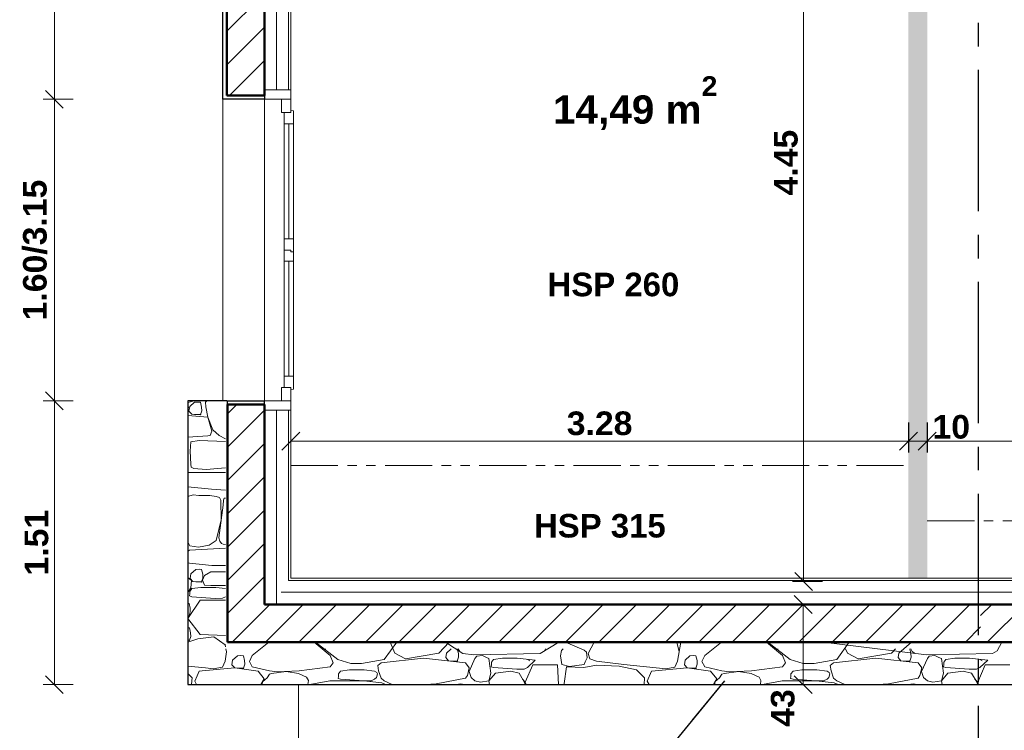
# Model space of a CAD drawing. Extents: x -45086 to 279774, y -60645 to -24658.
# Tile 4 of 35: x -37355 to -32132, y -40238 to -36466. Entities that reach past the tile are written whole.
import ezdxf

# ---------------------------------------------------------------- set-up
doc = ezdxf.new("R2010")
doc.units = 0
doc.header["$LTSCALE"] = 0.1
doc.header["$MEASUREMENT"] = 0
doc.linetypes.add('AXES2', pattern=[1.125, 0.75, -0.125, 0.125, -0.125])
doc.linetypes.add('FANTOMEx2', pattern=[5, 2.5, -0.5, 0.5, -0.5, 0.5, -0.5])
doc.layers.get('0').update_dxf_attribs({"lineweight": 9})
doc.layers.get('Defpoints').update_dxf_attribs({"lineweight": 9})
for name, color, linetype, lineweight in [('Cloisons', 7, 'Continuous', 9), ('Cotat_ 1_50', 7, 'Continuous', 9), ('Doublages Inter', 7, 'Continuous', 9), ('Faux plafonds', 7, 'Continuous', 9), ('Limites', 7, 'Continuous', 9), ('Murs  Pierre', 7, 'Continuous', 9), ('Murs Périphériques', 7, 'Continuous', 9), ('Revetement Sols', 7, 'Continuous', 9), ('Texte 2D', 7, 'Continuous', 9)]:
    doc.layers.add(name, color=color, linetype=linetype, lineweight=lineweight)
doc.styles.get("Standard").update_dxf_attribs({"font": 'txt', "bigfont": 'BIGFONT.SHX'})
doc.styles.add('STYLE_GENERE_2', font='swisscb.ttf', dxfattribs={"width": 1.25})
doc.styles.add('STYLE_GENERE_6', font='arialbd.ttf')
doc.linetypes.add('ISOLATION', pattern='A,0.0001,-0.1,[134,ltypeshp.shx,S=0.1,R=0,X=-0.1,Y=0],-0.2,[134,ltypeshp.shx,S=0.1,R=180,X=0.1,Y=0],-0.1', length=0.4001)
doc.dimstyles.new('COTE CM', dxfattribs={"dimtxt": 125, "dimasz": 95, "dimexe": 60, "dimexo": 60, "dimgap": 30, "dimtad": 1, "dimdec": 0, "dimlfac": 0.1, "dimzin": 0, "dimdsep": 46, "dimtxsty": 'STYLE_GENERE_2', "dimblk": 'OBLIQUE', "dimcen": 0.09, "dimclrd": 256, "dimclre": 59, "dimclrt": 256, "dimadec": 0, "dimazin": 0, "dimtfac": 1, "dimtdec": 0, "dimtmove": 1, "dimatfit": 3, "dimfxl": 100, "dimfxlon": 1, "dimtolj": 1, "dimtzin": 0, "dimlwd": -1, "dimarcsym": 0})
doc.dimstyles.new('COTE METRES', dxfattribs={"dimtxt": 125, "dimasz": 95, "dimexe": 60, "dimexo": 60, "dimgap": 30, "dimtad": 1, "dimlfac": 0.001, "dimzin": 0, "dimdsep": 46, "dimtxsty": 'STYLE_GENERE_2', "dimblk": 'OBLIQUE', "dimcen": 0.09, "dimclrd": 256, "dimclre": 256, "dimclrt": 256, "dimadec": 0, "dimazin": 0, "dimtfac": 1, "dimtmove": 1, "dimatfit": 3, "dimldrblk": 'OBLIQUE', "dimfxl": 100, "dimfxlon": 1, "dimtolj": 1, "dimtzin": 0, "dimlwd": -1, "dimlwe": -1, "dimarcsym": 0})
doc.dimstyles.new('STYLE_GENERE__9', dxfattribs={"dimtxt": 0.18, "dimasz": 273.6, "dimexe": 0.18, "dimexo": 0.0625, "dimgap": 0.09, "dimtad": 0, "dimtih": 1, "dimtoh": 1, "dimdec": 4, "dimzin": 0, "dimdsep": 46, "dimtxsty": 'Standard', "dimcen": 0.09, "dimadec": 0, "dimazin": 0, "dimtfac": 1, "dimtdec": 4, "dimtmove": 0, "dimatfit": 3, "dimldrblk": 'ARROWHEAD_5', "dimfxl": 1, "dimtolj": 1, "dimtzin": 0, "dimarcsym": 0})

# ---------------------------------------------------------------- blocks, each defined once
blk = doc.blocks.new('_Oblique')
at = {"color": 0, "linetype": 'ByBlock', "lineweight": -2}
blk.add_line((-0.5, -0.5), (0.5, 0.5), dxfattribs=at)
blk = doc.blocks.new('*D280', base_point=(-22620.7, 257555.9))
at = {"layer": 'Cotat_ 1_50', "transparency": 16777216}
for p, q in [((-33096.7, -35000.6), (-33256.7, -35000.6)), ((-33196.7, -39448.5), (-33196.7, -35000.6)), ((-33096.7, -39448.5), (-33256.7, -39448.5))]:
    blk.add_line(p, q, dxfattribs=at)
at = {"layer": 'Defpoints', "color": 0, "transparency": 16777216}
for p in [(-33196.7, -35000.6), (-32530.7, -35000.6), (-13602.8, -39448.5)]:
    blk.add_point(p, dxfattribs=at)
at = {"layer": 'Cotat_ 1_50', "transparency": 16777216, "xscale": 95, "yscale": 95, "zscale": 95}
for p, rotation in [((-33196.7, -35000.6), 90), ((-33196.7, -39448.5), 270)]:
    blk.add_blockref('_Oblique', p, dxfattribs=dict(at, rotation=rotation))
at = {"layer": 'Cotat_ 1_50', "transparency": 16777216, "insert": (-33290.5, -37224.5), "char_height": 125, "attachment_point": 5, "rotation": 90, "style": 'STYLE_GENERE_2'}
blk.add_mtext('\\A1;4.45', dxfattribs=at)
blk = doc.blocks.new('*D291', base_point=(-22620.7, 257555.9))
at = {"layer": 'Cotat_ 1_50', "transparency": 16777216}
for p, q in [((-37071.5, -38488.5), (-37231.5, -38488.5)), ((-37171.5, -39995.6), (-37171.5, -38488.5)), ((-37071.5, -39995.6), (-37231.5, -39995.6))]:
    blk.add_line(p, q, dxfattribs=at)
at = {"layer": 'Defpoints', "color": 0, "transparency": 16777216}
for p in [(-37171.5, -38488.5), (-35917.1, -38488.5), (-36463.6, -39995.6)]:
    blk.add_point(p, dxfattribs=at)
at = {"layer": 'Cotat_ 1_50', "transparency": 16777216, "xscale": 95, "yscale": 95, "zscale": 95}
for p, rotation in [((-37171.5, -38488.5), 90), ((-37171.5, -39995.6), 270)]:
    blk.add_blockref('_Oblique', p, dxfattribs=dict(at, rotation=rotation))
at = {"layer": 'Cotat_ 1_50', "transparency": 16777216, "insert": (-37265.7, -39242), "char_height": 125, "attachment_point": 5, "rotation": 90, "style": 'STYLE_GENERE_2'}
blk.add_mtext('\\A1;1.51', dxfattribs=at)
blk = doc.blocks.new('*D292', base_point=(-22620.7, 257555.9))
at = {"layer": 'Cotat_ 1_50', "transparency": 16777216}
for p, q in [((-37071.5, -36888.5), (-37231.5, -36888.5)), ((-37171.5, -38488.5), (-37171.5, -36888.5)), ((-37071.5, -38488.5), (-37231.5, -38488.5))]:
    blk.add_line(p, q, dxfattribs=at)
at = {"layer": 'Defpoints', "color": 0, "transparency": 16777216}
for p in [(-37171.5, -36888.5), (-35917.1, -36888.5), (-35917.1, -38488.5)]:
    blk.add_point(p, dxfattribs=at)
at = {"layer": 'Cotat_ 1_50', "transparency": 16777216, "xscale": 95, "yscale": 95, "zscale": 95}
for p, rotation in [((-37171.5, -36888.5), 90), ((-37171.5, -38488.5), 270)]:
    blk.add_blockref('_Oblique', p, dxfattribs=dict(at, rotation=rotation))
at = {"layer": 'Cotat_ 1_50', "transparency": 16777216, "insert": (-37273.2, -37688.5), "char_height": 125, "attachment_point": 5, "rotation": 90, "style": 'STYLE_GENERE_2'}
blk.add_mtext('\\A1;1.60/3.15', dxfattribs=at)
blk = doc.blocks.new('*D293', base_point=(-22620.7, 257555.9))
at = {"layer": 'Cotat_ 1_50', "transparency": 16777216}
for p, q in [((-37071.5, -34761.5), (-37231.5, -34761.5)), ((-37171.5, -36888.5), (-37171.5, -34761.5)), ((-37071.5, -36888.5), (-37231.5, -36888.5))]:
    blk.add_line(p, q, dxfattribs=at)
at = {"layer": 'Defpoints', "color": 0, "transparency": 16777216}
for p in [(-37171.5, -34761.5), (-36257.1, -34761.5), (-35917.1, -36888.5)]:
    blk.add_point(p, dxfattribs=at)
at = {"layer": 'Cotat_ 1_50', "transparency": 16777216, "xscale": 95, "yscale": 95, "zscale": 95}
for p, rotation in [((-37171.5, -34761.5), 90), ((-37171.5, -36888.5), 270)]:
    blk.add_blockref('_Oblique', p, dxfattribs=dict(at, rotation=rotation))
at = {"layer": 'Cotat_ 1_50', "transparency": 16777216, "insert": (-37265.6, -35825), "char_height": 125, "attachment_point": 5, "rotation": 90, "style": 'STYLE_GENERE_2'}
blk.add_mtext('\\A1;2.13', dxfattribs=at)
blk = doc.blocks.new('*D309', base_point=(-22620.7, 257555.9))
at = {"layer": 'Cotat_ 1_50', "transparency": 16777216}
for p, q in [((-35917.1, -38603.2), (-35917.1, -38763.2)), ((-32641, -38603.2), (-32641, -38763.2)), ((-35917.1, -38703.2), (-32641, -38703.2))]:
    blk.add_line(p, q, dxfattribs=at)
at = {"layer": 'Defpoints', "color": 0, "transparency": 16777216}
for p in [(-35917.1, -36556), (-32641, -37174.5), (-32641, -38703.2)]:
    blk.add_point(p, dxfattribs=at)
at = {"layer": 'Cotat_ 1_50', "transparency": 16777216, "xscale": 95, "yscale": 95, "zscale": 95, "rotation": 180}
blk.add_blockref('_Oblique', (-35917.1, -38703.2), dxfattribs=at)
at = {"layer": 'Cotat_ 1_50', "transparency": 16777216, "xscale": 95, "yscale": 95, "zscale": 95}
blk.add_blockref('_Oblique', (-32641, -38703.2), dxfattribs=at)
at = {"layer": 'Cotat_ 1_50', "transparency": 16777216, "insert": (-34279.1, -38609.1), "char_height": 125, "attachment_point": 5, "style": 'STYLE_GENERE_2'}
blk.add_mtext('\\A1;3.28', dxfattribs=at)
blk = doc.blocks.new('*D310', base_point=(-22620.7, 257555.9))
at = {"layer": 'Cotat_ 1_50', "color": 59, "lineweight": -2, "transparency": 16777216}
for p, q in [((-32641, -38603.2), (-32641, -38763.2)), ((-32541, -38603.2), (-32541, -38763.2))]:
    blk.add_line(p, q, dxfattribs=at)
at = {"layer": 'Cotat_ 1_50', "transparency": 16777216}
blk.add_line((-32641, -38703.2), (-32541, -38703.2), dxfattribs=at)
at = {"layer": 'Defpoints', "color": 0, "transparency": 16777216}
for p in [(-32641, -37174.5), (-32541, -37174.5), (-32541, -38703.2)]:
    blk.add_point(p, dxfattribs=at)
at = {"layer": 'Cotat_ 1_50', "transparency": 16777216, "xscale": 95, "yscale": 95, "zscale": 95, "rotation": 180}
blk.add_blockref('_Oblique', (-32641, -38703.2), dxfattribs=at)
at = {"layer": 'Cotat_ 1_50', "transparency": 16777216, "xscale": 95, "yscale": 95, "zscale": 95}
blk.add_blockref('_Oblique', (-32541, -38703.2), dxfattribs=at)
at = {"layer": 'Cotat_ 1_50', "transparency": 16777216, "insert": (-32413.7, -38627.7), "char_height": 125, "attachment_point": 5, "style": 'STYLE_GENERE_2'}
blk.add_mtext('\\A1;10', dxfattribs=at)
blk = doc.blocks.new('*D311', base_point=(-22620.7, 257555.9))
at = {"layer": 'Cotat_ 1_50', "transparency": 16777216}
for p, q in [((-32541, -38603.2), (-32541, -38763.2)), ((-29144.3, -38603.2), (-29144.3, -38763.2)), ((-32541, -38703.2), (-29144.3, -38703.2))]:
    blk.add_line(p, q, dxfattribs=at)
at = {"layer": 'Defpoints', "color": 0, "transparency": 16777216}
for p in [(-29144.3, -36476.4), (-32541, -37174.5), (-29144.3, -38703.2)]:
    blk.add_point(p, dxfattribs=at)
at = {"layer": 'Cotat_ 1_50', "transparency": 16777216, "xscale": 95, "yscale": 95, "zscale": 95, "rotation": 180}
blk.add_blockref('_Oblique', (-32541, -38703.2), dxfattribs=at)
at = {"layer": 'Cotat_ 1_50', "transparency": 16777216, "xscale": 95, "yscale": 95, "zscale": 95}
blk.add_blockref('_Oblique', (-29144.3, -38703.2), dxfattribs=at)
at = {"layer": 'Cotat_ 1_50', "transparency": 16777216, "insert": (-30842.7, -38609.1), "char_height": 125, "attachment_point": 5, "style": 'STYLE_GENERE_2'}
blk.add_mtext('\\A1;3.40', dxfattribs=at)
blk = doc.blocks.new('ARROWHEAD_5')
at = {"color": 0, "linetype": 'Continuous', "lineweight": 0}
blk.add_line((0, 0), (-1, 0), dxfattribs=at)
blk.add_solid([(-1, 0.2679), (0, 0), (-1, -0.2679), (-1, 0.2679)], dxfattribs=at)
blk = doc.blocks.new('*X172', base_point=(-22620.7, 257555.9))
at = {"layer": 'Murs  Pierre', "color": 251, "linetype": 'Continuous', "lineweight": 20}
for p, q in [((-36463.6, -38498), (-36430.2, -38488.5)), ((-36363.1, -38488.5), (-36369, -38496.8)), ((-36462.4, -38514.3), (-36463.6, -38513.9)), ((-36463.6, -38536.3), (-36460.1, -38525.9)), ((-36460.1, -38525.9), (-36462.4, -38514.3)), ((-36453.6, -38519.6), (-36457.3, -38544.1)), ((-36457.3, -38544.1), (-36442.6, -38560.3)), ((-36427.6, -38496.9), (-36453.6, -38519.6)), ((-36409.2, -38495.3), (-36427.6, -38496.9)), ((-36395.9, -38496.9), (-36409.2, -38495.3)), ((-36390.2, -38522), (-36395.9, -38496.9)), ((-36395.9, -38562.3), (-36388.9, -38541.6)), ((-36388.9, -38541.6), (-36390.2, -38522)), ((-36369, -38496.8), (-36367.2, -38520.1)), ((-36367.2, -38520.1), (-36357.3, -38575)), ((-36357.3, -38575), (-36463.6, -38567)), ((-36442.6, -38560.3), (-36427.6, -38562.3)), ((-36427.6, -38562.3), (-36395.9, -38562.3)), ((-36357.3, -38575), (-36331.3, -38642.5)), ((-36335.4, -38649.4), (-36357.3, -38575)), ((-36345, -38673), (-36335.4, -38649.4)), ((-36331.3, -38642.5), (-36296.9, -38673.3)), ((-36463.6, -38682), (-36357.3, -38675.3)), ((-36403, -38698.9), (-36446.7, -38707)), ((-36263.6, -38705.4), (-36403, -38698.9)), ((-36357.3, -38675.3), (-36345, -38673)), ((-36296.9, -38673.3), (-36263.6, -38690.7)), ((-36446.7, -38707), (-36450.6, -38756.9)), ((-36450.6, -38756.9), (-36446.7, -38825.2)), ((-36446.7, -38825.2), (-36445.4, -38841.5)), ((-36445.4, -38841.5), (-36431.9, -38847.9)), ((-36431.9, -38847.9), (-36366.8, -38854.4)), ((-36366.8, -38854.4), (-36263.6, -38844.6)), ((-36263.6, -38869.4), (-36463.6, -38869.4)), ((-36463.6, -38944.8), (-36338.3, -38958)), ((-36338.3, -38958), (-36263.6, -38962.5)), ((-36435.3, -38987.4), (-36463.6, -38996.5)), ((-36404.9, -38991.2), (-36435.3, -38987.4)), ((-36346.3, -38991.9), (-36404.9, -38991.2)), ((-36312.7, -38997.4), (-36346.3, -38991.9)), ((-36294.8, -39002.8), (-36312.7, -38997.4)), ((-36288, -39016.6), (-36294.8, -39002.8)), ((-36271.2, -39006.2), (-36274.3, -39015.9)), ((-36263.6, -39006), (-36271.2, -39006.2)), ((-36275.8, -39043), (-36296.1, -39190.2)), ((-36287.2, -39121.1), (-36288, -39016.6)), ((-36274.3, -39015.9), (-36275.8, -39043)), ((-36312.7, -39231.1), (-36287.2, -39121.1)), ((-36296.1, -39190.2), (-36299.6, -39215.4)), ((-36299.6, -39215.4), (-36293.1, -39234.4)), ((-36463.6, -39236.9), (-36452.7, -39258.7)), ((-36263.6, -39271.4), (-36454.7, -39282.6)), ((-36452.7, -39258.7), (-36407.6, -39266)), ((-36407.6, -39266), (-36351, -39254.7)), ((-36351, -39254.7), (-36312.7, -39231.1)), ((-36293.1, -39234.4), (-36284.2, -39245.5)), ((-36284.2, -39245.5), (-36275.8, -39249.6)), ((-36275.8, -39249.6), (-36263.6, -39251.3)), ((-36454.7, -39282.6), (-36463.6, -39287.3)), ((-36463.6, -39348.5), (-36454.7, -39351.2)), ((-36454.7, -39351.2), (-36336.8, -39363.6)), ((-36336.8, -39363.6), (-36263.6, -39363.5)), ((-36444.3, -39443.4), (-36463.6, -39426.4)), ((-36447.8, -39407.5), (-36451.5, -39432)), ((-36451.5, -39432), (-36436.8, -39448.3)), ((-36421.8, -39384.9), (-36447.8, -39407.5)), ((-36403.4, -39383.3), (-36421.8, -39384.9)), ((-36390.1, -39384.9), (-36403.4, -39383.3)), ((-36384.4, -39409.9), (-36390.1, -39384.9)), ((-36390.1, -39450.2), (-36383.1, -39429.6)), ((-36375.4, -39417.1), (-36386, -39440.4)), ((-36383.1, -39429.6), (-36384.4, -39409.9)), ((-36341.4, -39396.8), (-36375.4, -39417.1)), ((-36263.6, -39396.8), (-36341.4, -39396.8)), ((-36463.6, -39507), (-36447.2, -39481.5)), ((-36447.2, -39481.5), (-36444.3, -39443.4)), ((-36394.1, -39479.6), (-36441.4, -39485.8)), ((-36436.8, -39448.3), (-36421.8, -39450.2)), ((-36421.8, -39450.2), (-36390.1, -39450.2)), ((-36356.6, -39479.4), (-36394.1, -39479.6)), ((-36386, -39440.4), (-36374.9, -39467.2)), ((-36374.9, -39467.2), (-36341.4, -39469.5)), ((-36315.7, -39479.7), (-36356.6, -39479.4)), ((-36341.4, -39469.5), (-36263.6, -39469.5)), ((-36263.6, -39485.5), (-36315.7, -39479.7)), ((-36452.9, -39514.3), (-36454.7, -39524.1)), ((-36454.7, -39524.1), (-36441.4, -39529)), ((-36452.5, -39500.3), (-36452.9, -39514.3)), ((-36441.4, -39485.8), (-36452.5, -39500.3)), ((-36441.4, -39529), (-36318.5, -39538.1)), ((-36318.5, -39538.1), (-36279.1, -39536.5)), ((-36279.1, -39536.5), (-36263.6, -39530.1)), ((-36457.1, -39565.1), (-36463.6, -39564.3)), ((-36397.8, -39547.8), (-36463.2, -39643.7)), ((-36451.4, -39590.2), (-36457.1, -39565.1)), ((-36263.6, -39547.8), (-36397.8, -39547.8)), ((-36463.6, -39630.5), (-36457.1, -39630.5)), ((-36457.1, -39630.5), (-36450.2, -39609.8)), ((-36450.2, -39609.8), (-36451.4, -39590.2)), ((-36455, -39694.8), (-36463.6, -39693.8)), ((-36463.2, -39643.7), (-36397.8, -39728.6)), ((-36449.3, -39719.9), (-36455, -39694.8)), ((-36455, -39760.1), (-36448.1, -39739.5)), ((-36448.1, -39739.5), (-36449.3, -39719.9)), ((-36325.7, -39741.3), (-36409.7, -39751.8)), ((-36397.8, -39728.6), (-36263.6, -39734.9)), ((-36265.7, -39785.1), (-36325.7, -39741.3)), ((-36409.7, -39751.8), (-36463.6, -39770.7)), ((-36463.6, -39760.1), (-36455, -39760.1)), ((-36263.6, -39794.5), (-36265.7, -39785.1)), ((-36263.6, -39784.9), (-36264.5, -39789.8)), ((-36264.5, -39789.8), (-36263.6, -39790.1)), ((-36463.6, -39897.4), (-36370.3, -39906.9)), ((-36440.5, -39959.7), (-36463.6, -39936.4)), ((-36403, -39923.9), (-36413.9, -39948.3)), ((-36386.6, -39922.4), (-36403, -39923.9)), ((-36441.7, -39974.7), (-36440.5, -39959.7))]:
    blk.add_line(p, q, dxfattribs=at)
for p in [(-36395.9, -38562.3), (-36390.1, -39450.2), (-36457.1, -39630.5), (-36455, -39760.1)]:
    blk.add_point(p, dxfattribs=at)
blk = doc.blocks.new('*D481')
at = {"layer": 'Defpoints', "color": 0, "lineweight": 30, "transparency": 16777216}
for p in [(-36463.6, -39855.5), (-30877.5, -39855.5), (-36463.6, -40886.8)]:
    blk.add_point(p, dxfattribs=at)
at = {"layer": 'Murs Périphériques', "transparency": 16777216}
for p, q in [((-36463.6, -40786.8), (-36463.6, -40946.8)), ((-30877.5, -40786.8), (-30877.5, -40946.8)), ((-30877.5, -40886.8), (-36463.6, -40886.8))]:
    blk.add_line(p, q, dxfattribs=at)
at = {"layer": 'Murs Périphériques', "transparency": 16777216, "xscale": 95, "yscale": 95, "zscale": 95, "rotation": 180}
blk.add_blockref('_Oblique', (-36463.6, -40886.8), dxfattribs=at)
at = {"layer": 'Murs Périphériques', "transparency": 16777216, "xscale": 95, "yscale": 95, "zscale": 95}
blk.add_blockref('_Oblique', (-30877.5, -40886.8), dxfattribs=at)
at = {"layer": 'Murs Périphériques', "transparency": 16777216, "insert": (-33670.6, -40792.6), "char_height": 125, "attachment_point": 5, "style": 'STYLE_GENERE_2'}
blk.add_mtext('\\A1;5.59', dxfattribs=at)
blk = doc.blocks.new('*D515')
at = {"layer": 'Defpoints', "color": 0, "transparency": 16777216}
for p in [(-33477.3, -39570.1), (-33426.5, -39995.6), (-33199.3, -39995.6)]:
    blk.add_point(p, dxfattribs=at)
at = {"layer": 'Murs Périphériques', "transparency": 16777216}
for p, q in [((-33299.3, -39570.1), (-33139.3, -39570.1)), ((-33199.3, -39570.1), (-33199.3, -39995.6)), ((-33299.3, -39995.6), (-33139.3, -39995.6))]:
    blk.add_line(p, q, dxfattribs=at)
at = {"layer": 'Murs Périphériques', "transparency": 16777216, "xscale": 95, "yscale": 95, "zscale": 95}
for p, rotation in [((-33199.3, -39570.1), 90), ((-33199.3, -39995.6), 270)]:
    blk.add_blockref('_Oblique', p, dxfattribs=dict(at, rotation=rotation))
at = {"layer": 'Murs Périphériques', "transparency": 16777216, "insert": (-33307, -40119.7), "char_height": 125, "attachment_point": 5, "rotation": 90, "style": 'STYLE_GENERE_2'}
blk.add_mtext('\\A1;43', dxfattribs=at)

msp = doc.modelspace()

# ---------------------------------------------------------------- hatches: boundary and pattern name
at = {"layer": 'Cloisons', "linetype": 'Continuous', "lineweight": 60}
msp.add_hatch(color=256, dxfattribs=at).paths.add_polyline_path([(-32541.018, -39429.568), (-32541.018, -35000.578), (-32641.018, -35000.578), (-32641.018, -39430.007)])
at = {"layer": 'Murs Périphériques'}
h = msp.add_hatch(dxfattribs=at)
h.set_pattern_fill('ANSI31', scale=1000)
h.set_pattern_definition([(45, (-36257.14, -36882.58), (-88.388, 88.388), [])])
h.paths.add_polyline_path([(-36057.142, -34781.521), (-36150.829, -34785.31), (-36257.142, -34781.521), (-36257.142, -36082.008), (-36257.895, -36151.901), (-36257.142, -36868.463), (-36057.142, -36868.463)])
h = msp.add_hatch(dxfattribs=at)
h.set_pattern_fill('ANSI31', scale=1000)
h.set_pattern_definition([(45, (-36263.62, -39805.55), (-88.3883, 88.3883), [])])
h.paths.add_polyline_path([(-32258.009, -39570.067), (-36057.142, -39570.067), (-36057.142, -38508.463), (-36253.621, -38508.463), (-36253.621, -39770.067), (-32257.827, -39770.067)])
h = msp.add_hatch(dxfattribs=at)
h.set_pattern_fill('ANSI31', scale=1000)
h.set_pattern_definition([(45, (-32258.01, -39805.55), (-88.388, 88.388), [])])
h.paths.add_polyline_path([(-32258.009, -39570.067), (-32257.827, -39770.067), (-30897.497, -39770.067), (-30897.497, -39570.067)])

# ---------------------------------------------------------------- linework, layer by layer
at = {"linetype": 'AXES2', "lineweight": 30, "ltscale": 10000}
msp.add_line((-32271.108, -25482.734), (-32271.108, -42018.824), dxfattribs=at)
at = {"layer": 'Cloisons', "color": 7, "lineweight": 50}
for p, q in [((-36257.142, -36868.463), (-36257.142, -34781.521)), ((-36057.142, -34781.521), (-36057.142, -36868.463)), ((-36057.142, -36868.463), (-36257.142, -36868.463))]:
    msp.add_line(p, q, dxfattribs=at)
at = {"layer": 'Cloisons', "color": 7, "linetype": 'ISOLATION', "ltscale": 1550}
for p, q in [((-35993.163, -34811.522), (-35993.163, -36838.583)), ((-35993.163, -38538.463), (-35993.163, -39563.988)), ((-35968.8, -39504.911), (-30927.497, -39505.104))]:
    msp.add_line(p, q, dxfattribs=at)
at = {"layer": 'Cloisons', "lineweight": 30}
for p, q in [((-36277.142, -36888.463), (-36277.142, -36082.008)), ((-36057.142, -36888.463), (-36277.142, -36888.463))]:
    msp.add_line(p, q, dxfattribs=at)
at = {"layer": 'Cloisons'}
msp.add_line((-36277.142, -36888.463), (-36277.142, -38488.463), dxfattribs=at)
at = {"layer": 'Cloisons', "color": 7}
msp.add_lwpolyline([(-36057.142, -36888.583), (-35917.142, -36888.583), (-35917.142, -36838.583), (-36057.142, -36838.583)], close=True, dxfattribs=at)
msp.add_lwpolyline([(-36057.142, -38508.463), (-36057.142, -38538.463), (-35917.142, -38538.463), (-35917.142, -38488.463), (-36057.142, -38488.463)], dxfattribs=at)
at = {"layer": 'Doublages Inter'}
for p, q in [((-35930.142, -36838.583), (-35930.142, -34811.521)), ((-35917.142, -36888.463), (-35917.142, -34810.615)), ((-35917.142, -36888.463), (-36057.142, -36888.463)), ((-36057.142, -38488.463), (-36057.142, -36888.463)), ((-35967.142, -36958.463), (-35967.142, -36888.463)), ((-35967.142, -36888.463), (-35917.142, -36888.463)), ((-35917.142, -36888.463), (-35917.142, -36958.463)), ((-35917.142, -36958.463), (-35967.142, -36958.463)), ((-35952.142, -36958.463), (-35952.142, -37018.463)), ((-35917.142, -36958.463), (-35952.142, -36958.463)), ((-35902.142, -36950.463), (-35917.142, -36948.463)), ((-35917.142, -36948.463), (-35917.142, -36958.463)), ((-35902.142, -37018.463), (-35902.142, -36950.463)), ((-35902.142, -36958.463), (-35902.142, -37688.463)), ((-35952.142, -37018.463), (-35902.142, -37018.463)), ((-35952.142, -37018.463), (-35952.142, -37628.463)), ((-35927.142, -37018.463), (-35927.142, -37628.463)), ((-35902.142, -37018.463), (-35902.142, -37628.463)), ((-35952.142, -37688.463), (-35952.142, -37628.463)), ((-35952.142, -37628.463), (-35902.142, -37628.463)), ((-35902.142, -37628.463), (-35902.142, -37698.463)), ((-35917.142, -37688.463), (-35952.142, -37688.463)), ((-35952.142, -37688.463), (-35952.142, -37748.463)), ((-35917.142, -37688.463), (-35952.142, -37688.463)), ((-35917.142, -37698.463), (-35917.142, -37688.463)), ((-35917.142, -37698.463), (-35917.142, -37688.463)), ((-35902.142, -37698.463), (-35917.142, -37698.463)), ((-35902.142, -37698.463), (-35917.142, -37698.463)), ((-35902.142, -38418.463), (-35902.142, -37688.463)), ((-35902.142, -37748.463), (-35902.142, -37698.463)), ((-35952.142, -37748.463), (-35902.142, -37748.463)), ((-35952.142, -38358.463), (-35952.142, -37748.463)), ((-35927.142, -38358.463), (-35927.142, -37748.463)), ((-35902.142, -38358.463), (-35902.142, -37748.463)), ((-35952.142, -38418.463), (-35952.142, -38358.463)), ((-35952.142, -38358.463), (-35902.142, -38358.463)), ((-35902.142, -38358.463), (-35902.142, -38426.463)), ((-35967.142, -38488.463), (-35967.142, -38418.463)), ((-35967.142, -38418.463), (-35917.142, -38418.463)), ((-35917.142, -38418.463), (-35952.142, -38418.463)), ((-35917.142, -38418.463), (-35917.142, -38488.463)), ((-35917.142, -38428.463), (-35917.142, -38418.463)), ((-35902.142, -38426.463), (-35917.142, -38428.463)), ((-35917.142, -38488.463), (-36057.142, -38488.463)), ((-35917.142, -38488.463), (-35967.142, -38488.463)), ((-35917.142, -39430.067), (-35917.142, -38488.463)), ((-35930.142, -39443.067), (-35930.142, -38538.463)), ((-17066.358, -39430.067), (-35917.142, -39430.067))]:
    msp.add_line(p, q, dxfattribs=at)
at = {"layer": 'Doublages Inter', "lineweight": 30}
msp.add_line((-36057.142, -36868.463), (-36057.142, -36888.463), dxfattribs=at)
at = {"layer": 'Doublages Inter', "color": 59, "linetype": 'Continuous', "lineweight": 20}
msp.add_line((-36057.142, -36888.463), (-36057.142, -38488.463), dxfattribs=at)
at = {"layer": 'Doublages Inter', "lineweight": 50}
msp.add_line((-36057.142, -38508.463), (-36057.142, -39570.067), dxfattribs=at)
at = {"layer": 'Doublages Inter', "linetype": 'Continuous'}
msp.add_line((-30927.497, -39443.067), (-35930.142, -39443.067), dxfattribs=at)
at = {"layer": 'Doublages Inter', "linetype": 'Continuous', "lineweight": 50}
for p, q in [((-36057.142, -39570.067), (-30897.497, -39570.067)), ((-36253.621, -39770.067), (-30897.497, -39770.067)), ((-36057.142, -39770.067), (-30897.497, -39770.067))]:
    msp.add_line(p, q, dxfattribs=at)
at = {"layer": 'Faux plafonds', "color": 7, "linetype": 'FANTOMEx2', "ltscale": 1000}
for p, q in [((-35917.142, -38832.931), (-32636.706, -38832.931)), ((-32541.018, -39126.537), (-29144.308, -39126.537))]:
    msp.add_line(p, q, dxfattribs=at)
at = {"layer": 'Limites', "color": 7}
msp.add_line((-35877.142, -39995.553), (-35877.142, -43766.153), dxfattribs=at)
at = {"layer": 'Murs  Pierre', "lineweight": 30}
for p, q in [((-36257.142, -38488.463), (-36463.621, -38488.463)), ((-36463.621, -38488.463), (-36463.621, -39995.553)), ((-36463.621, -39995.553), (-30877.497, -39995.553))]:
    msp.add_line(p, q, dxfattribs=at)
at = {"layer": 'Murs  Pierre', "linetype": 'Continuous', "lineweight": 50}
msp.add_line((-36253.621, -39770.067), (-36253.621, -38508.463), dxfattribs=at)
at = {"layer": 'Murs  Pierre', "color": 251, "linetype": 'Continuous', "lineweight": 20}
for p, q in [((-36033.058, -39770.067), (-36121.497, -39840.695)), ((-35709.126, -39840.695), (-35794.048, -39770.067)), ((-35786.525, -39770.067), (-35668.507, -39861.869)), ((-35421.487, -39861.869), (-35354.606, -39770.067)), ((-35390.79, -39770.067), (-35364.91, -39827.753)), ((-35131.274, -39827.753), (-35076.65, -39770.067)), ((-35096.777, -39770.067), (-35004.469, -39829.607)), ((-34594.56, -39829.607), (-34495.111, -39770.067)), ((-34360.962, -39813.203), (-34459.181, -39770.067)), ((-34307.541, -39770.067), (-34339.114, -39829.529)), ((-33857.44, -39822.179), (-33869.071, -39770.067)), ((-33865.72, -39870.482), (-33848.507, -39770.067)), ((-33633.058, -39770.067), (-33721.497, -39840.695)), ((-33309.126, -39840.695), (-33394.048, -39770.067)), ((-33386.526, -39770.067), (-33268.508, -39861.869)), ((-33093.322, -39770.067), (-32545.401, -39836.801)), ((-33021.487, -39861.869), (-32954.606, -39770.067)), ((-32625.331, -39770.067), (-32691.736, -39827.753)), ((-32170.903, -39815.444), (-32146.001, -39770.067)), ((-36265.72, -39870.482), (-36257.44, -39822.179)), ((-36257.44, -39822.179), (-36261.151, -39805.553)), ((-36199.822, -39842.84), (-36225.86, -39865.459)), ((-36181.391, -39841.231), (-36199.822, -39842.84)), ((-36168.138, -39842.84), (-36181.391, -39841.231)), ((-36162.377, -39867.913), (-36168.138, -39842.84)), ((-36121.497, -39840.695), (-36136.786, -39873.421)), ((-35733.936, -39805.553), (-35734.726, -39810.36)), ((-35693.068, -39880.3), (-35709.126, -39840.695)), ((-35364.91, -39827.753), (-35308.207, -39858.133)), ((-35308.207, -39858.133), (-35131.274, -39827.753)), ((-35091.736, -39827.753), (-35095.417, -39852.288)), ((-35066.181, -39805.553), (-35091.736, -39827.753)), ((-35034.015, -39870.482), (-35027.026, -39849.835)), ((-35028.253, -39830.207), (-35033.918, -39805.553)), ((-35028.517, -39805.553), (-35020.682, -39819.149)), ((-35027.026, -39849.835), (-35028.253, -39830.207)), ((-35004.469, -39829.607), (-34945.401, -39836.801)), ((-34945.401, -39836.801), (-34594.56, -39829.607)), ((-34930.864, -39844.329), (-34940.441, -39856.01)), ((-34900.752, -39840.695), (-34930.864, -39844.329)), ((-34879.466, -39850.819), (-34900.752, -39840.695)), ((-34865.853, -39856.01), (-34879.466, -39850.819)), ((-34570.903, -39815.444), (-34565.476, -39805.553)), ((-34480.435, -39813.808), (-34486.713, -39843.146)), ((-34486.713, -39843.146), (-34480.057, -39888.396)), ((-34472.893, -39805.553), (-34480.435, -39813.808)), ((-34349.233, -39822.721), (-34360.962, -39813.203)), ((-34345.446, -39852.814), (-34349.233, -39822.721)), ((-34339.114, -39829.529), (-34330.189, -39857.878)), ((-33799.822, -39842.84), (-33825.86, -39865.459)), ((-33781.391, -39841.231), (-33799.822, -39842.84)), ((-33768.138, -39842.84), (-33781.391, -39841.231)), ((-33762.377, -39867.913), (-33768.138, -39842.84)), ((-33721.497, -39840.695), (-33736.786, -39873.421)), ((-33333.936, -39805.553), (-33334.726, -39810.36)), ((-33293.068, -39880.3), (-33309.126, -39840.695)), ((-32974.87, -39805.553), (-32964.91, -39827.753)), ((-32964.91, -39827.753), (-32908.207, -39858.133)), ((-32908.207, -39858.133), (-32731.274, -39827.753)), ((-32731.274, -39827.753), (-32710.252, -39805.553)), ((-32691.736, -39827.753), (-32695.417, -39852.288)), ((-32634.015, -39870.482), (-32627.026, -39849.835)), ((-32628.253, -39830.207), (-32633.918, -39805.553)), ((-32628.517, -39805.553), (-32620.682, -39819.149)), ((-32627.026, -39849.835), (-32628.253, -39830.207)), ((-32620.682, -39819.149), (-32604.469, -39829.607)), ((-32545.401, -39836.801), (-32194.56, -39829.607)), ((-32530.864, -39844.329), (-32540.441, -39856.01)), ((-32500.752, -39840.695), (-32530.864, -39844.329)), ((-32479.466, -39850.819), (-32500.752, -39840.695)), ((-32465.853, -39856.01), (-32479.466, -39850.819)), ((-32194.56, -39829.607), (-32170.903, -39815.444)), ((-36328.576, -39911.164), (-36280.015, -39902.239)), ((-36280.015, -39902.239), (-36265.72, -39870.482)), ((-36225.86, -39865.459), (-36229.54, -39889.994)), ((-36229.54, -39889.994), (-36214.82, -39906.248)), ((-36168.138, -39908.188), (-36161.15, -39887.541)), ((-36161.15, -39887.541), (-36162.377, -39867.913)), ((-36136.786, -39873.421), (-36121.497, -39900.601)), ((-36121.497, -39900.601), (-36030.538, -39922.722)), ((-35873.46, -39921.958), (-35709.126, -39900.601)), ((-35709.126, -39900.601), (-35693.068, -39880.3)), ((-35668.507, -39861.869), (-35599.05, -39883.357)), ((-35599.05, -39883.357), (-35541.722, -39882.593)), ((-35541.722, -39882.593), (-35421.487, -39861.869)), ((-35438.14, -39879.773), (-35455.752, -39893.392)), ((-35455.752, -39893.392), (-35451.599, -39921.427)), ((-35213.807, -39855.458), (-35438.14, -39879.773)), ((-34989.947, -39879.773), (-35213.807, -39855.458)), ((-35095.417, -39852.288), (-35080.696, -39868.542)), ((-35080.696, -39868.542), (-35065.698, -39870.482)), ((-35065.698, -39870.482), (-35034.015, -39870.482)), ((-34970.581, -39906.631), (-34989.947, -39879.773)), ((-34940.441, -39856.01), (-34971.879, -39926.619)), ((-34855.584, -39933.887), (-34865.853, -39856.01)), ((-34853.311, -39890.334), (-34855.093, -39900.185)), ((-34855.093, -39900.185), (-34841.79, -39905.104)), ((-34852.892, -39876.396), (-34853.311, -39890.334)), ((-34841.79, -39861.869), (-34852.892, -39876.396)), ((-34794.521, -39855.647), (-34841.79, -39861.869)), ((-34757.004, -39855.437), (-34794.521, -39855.647)), ((-34716.134, -39855.752), (-34757.004, -39855.437)), ((-34620.282, -39866.49), (-34716.134, -39855.752)), ((-34634.165, -39890.334), (-34673.356, -39983.289)), ((-34649.799, -39868.327), (-34661.529, -39861.869)), ((-34661.529, -39905.104), (-34620.282, -39866.49)), ((-34502.405, -39890.334), (-34634.165, -39890.334)), ((-34497.625, -39995.553), (-34502.405, -39890.334)), ((-34480.057, -39888.396), (-34438.408, -39898.454)), ((-34454.018, -39900.816), (-34467.692, -39989.313)), ((-34450.2, -39900.601), (-34454.038, -39901.634)), ((-34362.804, -39904.962), (-34454.018, -39900.816)), ((-34438.408, -39898.454), (-34360.584, -39887.791)), ((-34295.602, -39891.875), (-34362.804, -39904.962)), ((-34360.584, -39887.791), (-34355.462, -39874.151)), ((-34355.462, -39874.151), (-34345.446, -39852.814)), ((-34330.189, -39857.878), (-34295.602, -39870.482)), ((-34295.602, -39870.482), (-34150.644, -39888.59)), ((-34174.564, -39897.021), (-34295.602, -39891.875)), ((-34083.044, -39916.737), (-34174.564, -39897.021)), ((-34150.644, -39888.59), (-33928.576, -39911.164)), ((-33928.576, -39911.164), (-33880.015, -39902.239)), ((-33880.015, -39902.239), (-33865.72, -39870.482)), ((-33825.86, -39865.459), (-33829.54, -39889.994)), ((-33829.54, -39889.994), (-33814.82, -39906.248)), ((-33768.138, -39908.188), (-33761.15, -39887.541)), ((-33761.15, -39887.541), (-33762.377, -39867.913)), ((-33736.786, -39873.421), (-33721.497, -39900.601)), ((-33721.497, -39900.601), (-33630.538, -39922.722)), ((-33473.46, -39921.958), (-33309.126, -39900.601)), ((-33309.126, -39900.601), (-33293.068, -39880.3)), ((-33268.508, -39861.869), (-33199.05, -39883.357)), ((-33199.05, -39883.357), (-33141.722, -39882.593)), ((-33141.722, -39882.593), (-33021.487, -39861.869)), ((-33038.14, -39879.773), (-33055.752, -39893.392)), ((-33055.752, -39893.392), (-33051.599, -39921.427)), ((-32813.807, -39855.458), (-33038.14, -39879.773)), ((-32589.947, -39879.773), (-32813.807, -39855.458)), ((-32695.417, -39852.288), (-32680.696, -39868.542)), ((-32680.696, -39868.542), (-32665.698, -39870.482)), ((-32665.698, -39870.482), (-32634.015, -39870.482)), ((-32570.581, -39906.631), (-32589.947, -39879.773)), ((-32540.441, -39856.01), (-32571.879, -39926.619)), ((-32455.584, -39933.887), (-32465.853, -39856.01)), ((-32453.311, -39890.334), (-32455.093, -39900.185)), ((-32455.093, -39900.185), (-32441.79, -39905.104)), ((-32452.892, -39876.396), (-32453.311, -39890.334)), ((-32441.79, -39861.869), (-32452.892, -39876.396)), ((-32394.521, -39855.647), (-32441.79, -39861.869)), ((-32357.005, -39855.437), (-32394.521, -39855.647)), ((-32316.134, -39855.752), (-32357.005, -39855.437)), ((-32220.282, -39866.49), (-32316.134, -39855.752)), ((-32234.165, -39890.334), (-32273.356, -39983.289)), ((-32249.799, -39868.327), (-32261.529, -39861.869)), ((-32261.529, -39905.104), (-32220.282, -39866.49)), ((-32102.405, -39890.334), (-32234.165, -39890.334)), ((-36413.931, -39948.348), (-36426.627, -39976.804)), ((-36214.82, -39906.248), (-36386.59, -39922.373)), ((-36370.324, -39906.92), (-36328.576, -39911.164)), ((-36214.82, -39906.248), (-36199.822, -39908.188)), ((-36091.068, -39923.917), (-36214.82, -39906.248)), ((-36199.822, -39908.188), (-36168.138, -39908.188)), ((-36057.643, -39965.583), (-36091.068, -39923.917)), ((-36031.003, -39940.145), (-36042.768, -39960.128)), ((-36019.051, -39935.85), (-36031.003, -39940.145)), ((-36030.538, -39922.722), (-35989.357, -39927.073)), ((-35941.548, -39926.512), (-36019.051, -39935.85)), ((-35989.357, -39927.073), (-35873.46, -39921.958)), ((-35875.81, -39935.85), (-35941.548, -39926.512)), ((-35833.23, -39955.459), (-35875.81, -39935.85)), ((-35664.547, -39952.382), (-35666.328, -39962.232)), ((-35664.128, -39938.444), (-35664.547, -39952.382)), ((-35653.026, -39923.917), (-35664.128, -39938.444)), ((-35605.757, -39917.694), (-35653.026, -39923.917)), ((-35568.24, -39917.485), (-35605.757, -39917.694)), ((-35527.37, -39917.799), (-35568.24, -39917.485)), ((-35472.765, -39923.917), (-35527.37, -39917.799)), ((-35461.035, -39930.375), (-35472.765, -39923.917)), ((-35462.921, -39957.936), (-35457.583, -39938.067)), ((-35457.583, -39938.067), (-35461.035, -39930.375)), ((-35451.599, -39921.427), (-35438.14, -39961.623)), ((-34989.947, -39961.623), (-34979.927, -39946.607)), ((-34979.927, -39946.607), (-34970.581, -39906.631)), ((-34971.879, -39926.619), (-34960.198, -39957.25)), ((-34865.853, -39975.484), (-34855.584, -39933.887)), ((-34832.189, -39935.22), (-34865.853, -39975.484)), ((-34841.79, -39905.104), (-34718.859, -39914.123)), ((-34750.688, -39923.338), (-34832.189, -39935.22)), ((-34706.114, -39935.22), (-34750.688, -39923.338)), ((-34718.859, -39914.123), (-34679.456, -39912.551)), ((-34676.76, -39983.405), (-34706.114, -39935.22)), ((-34679.456, -39912.551), (-34661.529, -39905.104)), ((-34040.549, -39959.666), (-34083.044, -39916.737)), ((-34003.032, -39923.917), (-34026.627, -39976.804)), ((-33814.82, -39906.248), (-34003.032, -39923.917)), ((-33814.82, -39906.248), (-33799.822, -39908.188)), ((-33691.068, -39923.917), (-33814.82, -39906.248)), ((-33799.822, -39908.188), (-33768.138, -39908.188)), ((-33657.643, -39965.583), (-33691.068, -39923.917)), ((-33631.003, -39940.145), (-33642.768, -39960.128)), ((-33619.051, -39935.85), (-33631.003, -39940.145)), ((-33630.538, -39922.722), (-33589.357, -39927.073)), ((-33541.548, -39926.512), (-33619.051, -39935.85)), ((-33589.357, -39927.073), (-33473.46, -39921.958)), ((-33475.81, -39935.85), (-33541.548, -39926.512)), ((-33433.23, -39955.459), (-33475.81, -39935.85)), ((-33264.547, -39952.382), (-33266.329, -39962.232)), ((-33264.128, -39938.444), (-33264.547, -39952.382)), ((-33253.026, -39923.917), (-33264.128, -39938.444)), ((-33205.757, -39917.694), (-33253.026, -39923.917)), ((-33168.24, -39917.485), (-33205.757, -39917.694)), ((-33127.37, -39917.799), (-33168.24, -39917.485)), ((-33072.765, -39923.917), (-33127.37, -39917.799)), ((-33061.035, -39930.375), (-33072.765, -39923.917)), ((-33062.922, -39957.936), (-33057.584, -39938.067)), ((-33057.584, -39938.067), (-33061.035, -39930.375)), ((-33051.599, -39921.427), (-33038.14, -39961.623)), ((-32589.947, -39961.623), (-32579.927, -39946.607)), ((-32579.927, -39946.607), (-32570.581, -39906.631)), ((-32571.879, -39926.619), (-32560.198, -39957.25)), ((-32465.853, -39975.484), (-32455.584, -39933.887)), ((-32432.189, -39935.22), (-32465.853, -39975.484)), ((-32441.79, -39905.104), (-32318.859, -39914.123)), ((-32350.688, -39923.338), (-32432.189, -39935.22)), ((-32306.114, -39935.22), (-32350.688, -39923.338)), ((-32318.859, -39914.123), (-32279.456, -39912.551)), ((-32276.76, -39983.405), (-32306.114, -39935.22)), ((-32279.456, -39912.551), (-32261.529, -39905.104)), ((-36443.283, -39995.553), (-36441.696, -39974.724)), ((-36426.627, -39976.804), (-36416.583, -39995.553)), ((-36075.769, -39995.553), (-36057.643, -39965.583)), ((-36068.167, -39981.418), (-36068.294, -39995.553)), ((-36042.768, -39960.128), (-36068.167, -39981.418)), ((-35823.893, -39973.761), (-35833.23, -39955.459)), ((-35826.495, -39995.553), (-35823.893, -39973.761)), ((-35710.409, -39975.941), (-35815.573, -39995.553)), ((-35530.095, -39976.17), (-35710.409, -39975.941)), ((-35666.328, -39962.232), (-35653.026, -39967.151)), ((-35653.026, -39967.151), (-35530.095, -39976.17)), ((-35530.095, -39976.17), (-35490.692, -39974.598)), ((-35434.206, -39986.065), (-35530.095, -39976.17)), ((-35490.692, -39974.598), (-35472.765, -39967.151)), ((-35472.765, -39967.151), (-35462.921, -39957.936)), ((-35438.14, -39961.623), (-35421.487, -39975.421)), ((-35414.534, -39995.553), (-35434.206, -39986.065)), ((-35421.487, -39975.421), (-35379.17, -39995.553)), ((-35204.016, -39995.553), (-35146.842, -39990.737)), ((-35146.842, -39990.737), (-34989.947, -39961.623)), ((-35014.971, -39992.035), (-35042.361, -39995.553)), ((-34995.332, -39995.553), (-35014.971, -39992.035)), ((-34960.198, -39957.25), (-34940.441, -39975.484)), ((-34940.441, -39975.484), (-34911.136, -39981.911)), ((-34911.136, -39981.911), (-34865.853, -39975.484)), ((-34865.853, -39975.484), (-34862.776, -39995.553)), ((-34688.077, -39967.035), (-34673.356, -39983.289)), ((-34674.703, -39995.553), (-34676.76, -39983.405)), ((-34673.356, -39983.289), (-34669.489, -39995.553)), ((-34467.692, -39989.313), (-34467.236, -39995.553)), ((-34043.283, -39995.553), (-34040.549, -39959.666)), ((-34026.627, -39976.804), (-34016.583, -39995.553)), ((-33675.769, -39995.553), (-33657.643, -39965.583)), ((-33668.167, -39981.418), (-33668.294, -39995.553)), ((-33642.768, -39960.128), (-33668.167, -39981.418)), ((-33423.893, -39973.761), (-33433.23, -39955.459)), ((-33426.495, -39995.553), (-33423.893, -39973.761)), ((-33310.409, -39975.941), (-33415.573, -39995.553)), ((-33130.095, -39976.17), (-33310.409, -39975.941)), ((-33266.329, -39962.232), (-33253.026, -39967.151)), ((-33253.026, -39967.151), (-33130.095, -39976.17)), ((-33130.095, -39976.17), (-33090.692, -39974.598)), ((-33034.206, -39986.065), (-33130.095, -39976.17)), ((-33090.692, -39974.598), (-33072.765, -39967.151)), ((-33072.765, -39967.151), (-33062.922, -39957.936)), ((-33038.14, -39961.623), (-33021.487, -39975.421)), ((-33014.534, -39995.553), (-33034.206, -39986.065)), ((-33021.487, -39975.421), (-32979.17, -39995.553)), ((-32804.016, -39995.553), (-32746.842, -39990.737)), ((-32746.842, -39990.737), (-32589.947, -39961.623)), ((-32614.971, -39992.035), (-32642.361, -39995.553)), ((-32595.332, -39995.553), (-32614.971, -39992.035)), ((-32560.198, -39957.25), (-32540.441, -39975.484)), ((-32540.441, -39975.484), (-32511.136, -39981.911)), ((-32511.136, -39981.911), (-32465.853, -39975.484)), ((-32465.853, -39975.484), (-32462.777, -39995.553)), ((-32288.077, -39967.035), (-32273.356, -39983.289)), ((-32274.703, -39995.553), (-32276.76, -39983.405)), ((-32273.356, -39983.289), (-32269.489, -39995.553))]:
    msp.add_line(p, q, dxfattribs=at)
for p in [(-35034.015, -39870.482), (-32634.015, -39870.482), (-36168.138, -39908.188), (-33768.138, -39908.188)]:
    msp.add_point(p, dxfattribs=at)
at = {"layer": 'Murs Périphériques', "lineweight": 30}
for p, q in [((-36253.621, -38508.463), (-36253.621, -38488.463)), ((-36057.142, -38508.463), (-36057.142, -38488.463))]:
    msp.add_line(p, q, dxfattribs=at)
at = {"layer": 'Murs Périphériques'}
msp.add_line((-36057.142, -38508.463), (-36057.142, -38488.463), dxfattribs=at)
at = {"layer": 'Texte 2D', "lineweight": 30}
msp.add_line((-36257.142, -38488.463), (-36057.142, -38488.463), dxfattribs=at)
at = {"layer": 'Texte 2D', "color": 7, "lineweight": 50}
msp.add_line((-36253.621, -38508.463), (-36057.142, -38508.463), dxfattribs=at)

# ---------------------------------------------------------------- block references
at = {"layer": 'Murs  Pierre'}
msp.add_blockref('*X172', (-22620.708, 257555.913), dxfattribs=at)

# ---------------------------------------------------------------- texts
at = {"layer": 'Faux plafonds', "color": 7, "char_height": 125, "attachment_point": 5, "style": 'STYLE_GENERE_6'}
for s, insert in [('{HSP 260}', (-34205.896, -37872.353)), ('{HSP 315}', (-34277.79, -39153.108))]:
    msp.add_mtext(s, dxfattribs=dict(at, insert=insert))
at = {"layer": 'Revetement Sols', "color": 7, "insert": (-34526.256, -37051.56), "char_height": 150, "attachment_point": 7, "style": 'STYLE_GENERE_2'}
msp.add_mtext('{14,49 m\\A1{\\H0.7x;\\S2^  ;}}', dxfattribs=at)

# ---------------------------------------------------------------- dimensions: what is measured, and where the dimension line sits
at = {"layer": 'Cotat_ 1_50'}
for base, p1, p2, picture, middle in [((-37171.531, -34761.521), (-35917.142, -36888.463), (-36257.142, -34761.521), '*D293', (-37265.614, -35824.992)), ((-33196.739, -35000.578), (-13602.769, -39448.467), (-32530.725, -35000.578), '*D280', (-33290.497, -37224.523))]:
    dim = msp.add_linear_dim(base=base, p1=p1, p2=p2, angle=90, dimstyle='COTE METRES', dxfattribs=at)
    dim.commit()
    dim.dimension.update_dxf_attribs({"geometry": picture, "text_midpoint": middle})
at = {"layer": 'Cotat_ 1_50', "color": 7}
for base, p1, p2, picture, middle in [((-29144.308, -38703.192), (-32541.018, -37174.523), (-29144.308, -36476.366), '*D311', (-30842.663, -38609.11)), ((-32641.018, -38703.192), (-35917.142, -36555.962), (-32641.018, -37174.523), '*D309', (-34279.08, -38609.11))]:
    dim = msp.add_linear_dim(base=base, p1=p1, p2=p2, dimstyle='COTE METRES', dxfattribs=at)
    dim.commit()
    dim.dimension.update_dxf_attribs({"geometry": picture, "text_midpoint": middle})
dim = msp.add_linear_dim(base=(-37171.531, -36888.463), p1=(-35917.142, -38488.463), p2=(-35917.142, -36888.463), angle=90, text='<>/3.15', dimstyle='COTE METRES', dxfattribs=at)
dim.commit()
dim.dimension.update_dxf_attribs({"geometry": '*D292', "text_midpoint": (-37273.244, -37688.463)})
dim = msp.add_linear_dim(base=(-32541.018, -38703.192), p1=(-32641.018, -37174.523), p2=(-32541.018, -37174.523), dimstyle='COTE CM', dxfattribs=at)
dim.commit()
dim.dimension.update_dxf_attribs({"geometry": '*D310', "text_midpoint": (-32413.721, -38721.784), "dimtype": 160})
dim = msp.add_linear_dim(base=(-37171.531, -38488.463), p1=(-36463.621, -39995.553), p2=(-35917.142, -38488.463), angle=90, dimstyle='COTE METRES', dxfattribs=at)
dim.commit()
dim.dimension.update_dxf_attribs({"geometry": '*D291', "text_midpoint": (-37265.695, -39242.008)})
at = {"layer": 'Murs Périphériques'}
dim = msp.add_linear_dim(base=(-33199.28, -39995.553), p1=(-33477.319, -39570.067), p2=(-33426.495, -39995.553), angle=90, text='43', dimstyle='COTE METRES', dxfattribs=at)
dim.commit()
dim.dimension.update_dxf_attribs({"geometry": '*D515', "text_midpoint": (-33212.886, -40119.7), "dimtype": 160})
dim = msp.add_linear_dim(base=(-36463.621, -40886.763), p1=(-30877.497, -39855.546), p2=(-36463.621, -39855.546), dimstyle='COTE METRES', dxfattribs=at)
dim.commit()
dim.dimension.update_dxf_attribs({"geometry": '*D481', "text_midpoint": (-33670.559, -40792.599)})

# ---------------------------------------------------------------- leaders
at = {"layer": 'Texte 2D', "color": 7, "annotation_type": 0, "has_hookline": 1, "hookline_direction": 1, "text_width": 2806.105}
msp.add_leader([(-33616.718, -39974.963), (-34103.445, -40570.195), (-34425.749, -40569.699)], dimstyle='STYLE_GENERE__9', dxfattribs=at)

doc.saveas('drawing.dxf')
